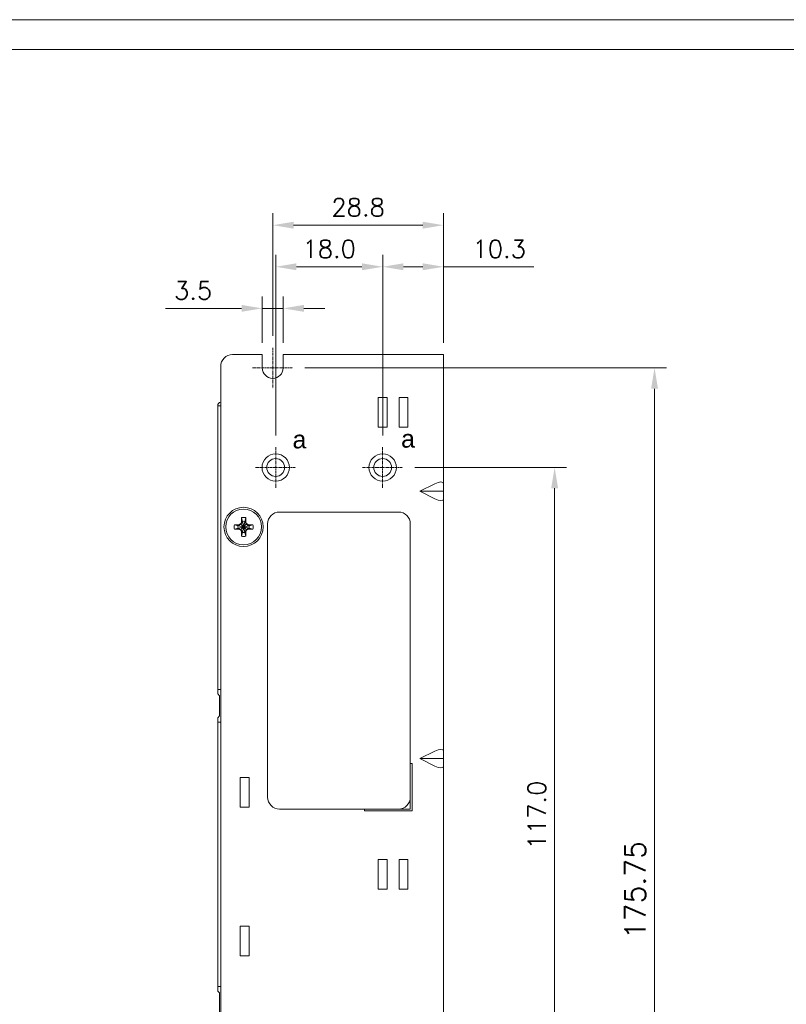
# Model space of a CAD drawing. Header units: inches. Extents: x -123 to 4816, y -2998 to 548.
# Tile 113 of 148: x 4368 to 4497, y -237 to -71. Entities that reach past the tile are written whole.
import ezdxf

# ---------------------------------------------------------------- set-up
doc = ezdxf.new("R2010")
doc.units = ezdxf.units.IN
doc.header["$MEASUREMENT"] = 0
doc.linetypes.add('CENTER2', pattern=[28.575, 19.05, -3.175, 3.175, -3.175])
doc.layers.get('0').update_dxf_attribs({"lineweight": 0})
doc.layers.get('Defpoints').update_dxf_attribs({"lineweight": 0})
doc.layers.add('Center', color=1, linetype='CENTER2', lineweight=0)
doc.layers.add('Dimension', color=2, linetype='Continuous', lineweight=9)
doc.styles.add('ROMANS', font='romans')
doc.dimstyles.new('yutana', dxfattribs={"dimtxt": 3.5, "dimasz": 3.5, "dimexe": 2, "dimexo": 2, "dimgap": 1.5, "dimtad": 1, "dimdec": 1, "dimzin": 0, "dimdsep": 46, "dimtxsty": 'Standard', "dimcen": 0, "dimadec": 0, "dimazin": 0, "dimtp": 0.01, "dimtm": 0.01, "dimtfac": 1, "dimtdec": 1, "dimtmove": 0, "dimatfit": 3, "dimfxl": 1, "dimtolj": 1, "dimtzin": 0, "dimlwd": 0, "dimlwe": 0, "dimarcsym": 0})

# ---------------------------------------------------------------- blocks, each defined once
blk = doc.blocks.new('*D1051')
at = {"layer": 'Defpoints', "color": 0}
for p in [(4408.62, -119.92), (4408.62, -127.7), (4412.12, -127.7)]:
    blk.add_point(p, dxfattribs=at)
at = {"layer": 'Dimension', "color": 0, "lineweight": 0}
for p, q in [((4408.62, -125.7), (4408.62, -117.92)), ((4412.12, -125.7), (4412.12, -117.92)), ((4405.12, -119.92), (4392.33, -119.92)), ((4412.12, -119.92), (4408.62, -119.92)), ((4415.62, -119.92), (4419.12, -119.92))]:
    blk.add_line(p, q, dxfattribs=at)
at = {"layer": 'Dimension', "color": 0}
for points in [[(4405.12, -120.5), (4405.12, -119.34), (4408.62, -119.92)], [(4415.62, -119.34), (4415.62, -120.5), (4412.12, -119.92)]]:
    blk.add_solid(points, dxfattribs=at)
at = {"layer": 'Dimension', "color": 0, "lineweight": 0, "insert": (4396.98, -116.92), "char_height": 3, "attachment_point": 5, "style": 'ROMANS'}
blk.add_mtext('\\A1;3.5', dxfattribs=at)
blk = doc.blocks.new('*D1052')
at = {"layer": 'Defpoints', "color": 0}
for p in [(4410.37, -105.92), (4410.37, -126.56), (4439.12, -127.7)]:
    blk.add_point(p, dxfattribs=at)
at = {"layer": 'Dimension', "color": 0, "lineweight": 0}
for p, q in [((4410.37, -124.56), (4410.37, -103.92)), ((4439.12, -125.7), (4439.12, -103.92)), ((4435.62, -105.92), (4413.87, -105.92))]:
    blk.add_line(p, q, dxfattribs=at)
at = {"layer": 'Dimension', "color": 0}
for points in [[(4413.87, -105.34), (4413.87, -106.5), (4410.37, -105.92)], [(4435.62, -106.5), (4435.62, -105.34), (4439.12, -105.92)]]:
    blk.add_solid(points, dxfattribs=at)
at = {"layer": 'Dimension', "color": 0, "lineweight": 0, "insert": (4424.74, -102.92), "char_height": 3, "attachment_point": 5, "style": 'ROMANS'}
blk.add_mtext('\\A1;28.8', dxfattribs=at)
blk = doc.blocks.new('*D1053')
at = {"layer": 'Defpoints', "color": 0}
for p in [(4428.87, -112.92), (4439.12, -127.7), (4428.87, -143.31)]:
    blk.add_point(p, dxfattribs=at)
at = {"layer": 'Dimension', "color": 0, "lineweight": 0}
for p, q in [((4428.87, -141.31), (4428.87, -110.92)), ((4439.12, -125.7), (4439.12, -110.92)), ((4435.62, -112.92), (4432.37, -112.92)), ((4439.12, -112.92), (4454.33, -112.92))]:
    blk.add_line(p, q, dxfattribs=at)
at = {"layer": 'Dimension', "color": 0}
for points in [[(4432.37, -112.34), (4432.37, -113.5), (4428.87, -112.92)], [(4435.62, -113.5), (4435.62, -112.34), (4439.12, -112.92)]]:
    blk.add_solid(points, dxfattribs=at)
at = {"layer": 'Dimension', "color": 0, "lineweight": 0, "insert": (4448.48, -109.92), "char_height": 3, "attachment_point": 5, "style": 'ROMANS'}
blk.add_mtext('\\A1;10.3', dxfattribs=at)
blk = doc.blocks.new('*D1054')
at = {"layer": 'Defpoints', "color": 0}
for p in [(4410.87, -112.92), (4410.87, -143.31), (4428.87, -143.31)]:
    blk.add_point(p, dxfattribs=at)
at = {"layer": 'Dimension', "color": 0, "lineweight": 0}
for p, q in [((4410.87, -141.31), (4410.87, -110.92)), ((4428.87, -141.31), (4428.87, -110.92)), ((4425.37, -112.92), (4414.37, -112.92))]:
    blk.add_line(p, q, dxfattribs=at)
at = {"layer": 'Dimension', "color": 0}
for points in [[(4414.37, -112.34), (4414.37, -113.5), (4410.87, -112.92)], [(4425.37, -113.5), (4425.37, -112.34), (4428.87, -112.92)]]:
    blk.add_solid(points, dxfattribs=at)
at = {"layer": 'Dimension', "color": 0, "lineweight": 0, "insert": (4419.87, -109.92), "char_height": 3, "attachment_point": 5, "style": 'ROMANS'}
blk.add_mtext('\\A1;18.0', dxfattribs=at)
blk = doc.blocks.new('*D1056')
at = {"layer": 'Defpoints', "color": 0}
for p in [(4413.76, -129.95), (4474.61, -129.95), (4439.12, -305.7)]:
    blk.add_point(p, dxfattribs=at)
at = {"layer": 'Dimension', "color": 0, "lineweight": 0}
for p, q in [((4415.76, -129.95), (4476.61, -129.95)), ((4474.61, -302.2), (4474.61, -133.45)), ((4441.12, -305.7), (4476.61, -305.7))]:
    blk.add_line(p, q, dxfattribs=at)
at = {"layer": 'Dimension', "color": 0}
for points in [[(4475.2, -133.45), (4474.03, -133.45), (4474.61, -129.95)], [(4474.03, -302.2), (4475.2, -302.2), (4474.61, -305.7)]]:
    blk.add_solid(points, dxfattribs=at)
at = {"layer": 'Dimension', "color": 0, "lineweight": 0, "insert": (4471.36, -217.83), "char_height": 3.5, "attachment_point": 5, "rotation": 90, "style": 'ROMANS'}
blk.add_mtext('\\A1;175.75', dxfattribs=at)
blk = doc.blocks.new('*D1057')
at = {"layer": 'Defpoints', "color": 0}
for p in [(4432.26, -146.7), (4457.8, -146.7), (4422.76, -263.7)]:
    blk.add_point(p, dxfattribs=at)
at = {"layer": 'Dimension', "color": 0, "lineweight": 0}
for p, q in [((4434.26, -146.7), (4459.8, -146.7)), ((4457.8, -260.2), (4457.8, -150.2)), ((4424.76, -263.7), (4459.8, -263.7))]:
    blk.add_line(p, q, dxfattribs=at)
at = {"layer": 'Dimension', "color": 0}
for points in [[(4458.39, -150.2), (4457.22, -150.2), (4457.8, -146.7)], [(4457.22, -260.2), (4458.39, -260.2), (4457.8, -263.7)]]:
    blk.add_solid(points, dxfattribs=at)
at = {"layer": 'Dimension', "color": 0, "lineweight": 0, "insert": (4454.8, -205.2), "char_height": 3, "attachment_point": 5, "rotation": 90, "style": 'ROMANS'}
blk.add_mtext('\\A1;117.0', dxfattribs=at)

msp = doc.modelspace()

# ---------------------------------------------------------------- linework, layer by layer
at = {"color": 7, "linetype": 'Continuous'}
for p, q in [((4408.619, -127.704), (4403.619, -127.704)), ((4408.619, -129.954), (4408.619, -127.704)), ((4412.119, -127.704), (4412.119, -129.954)), ((4439.119, -127.704), (4412.119, -127.704)), ((4439.119, -305.704), (4439.119, -127.704)), ((4401.619, -303.704), (4401.619, -129.704)), ((4428.119, -134.914), (4428.119, -139.914)), ((4428.119, -134.914), (4429.619, -134.914)), ((4429.619, -134.914), (4429.619, -139.914)), ((4431.619, -134.914), (4431.619, -139.914)), ((4431.619, -134.914), (4433.119, -134.914)), ((4433.119, -134.914), (4433.119, -139.914)), ((4401.119, -184.817), (4401.119, -136.304)), ((4401.619, -136.304), (4401.119, -136.304)), ((4428.119, -139.914), (4429.619, -139.914)), ((4431.619, -139.914), (4433.119, -139.914)), ((4437.619, -149.454), (4435.119, -150.704)), ((4439.119, -150.704), (4435.119, -150.704)), ((4437.619, -151.954), (4435.119, -150.704)), ((4405.099, -155.887), (4405.099, -155.147)), ((4405.099, -155.147), (4405.284, -155.772)), ((4405.284, -157.636), (4405.654, -155.772)), ((4405.284, -155.772), (4405.284, -155.809)), ((4405.654, -157.636), (4405.284, -155.772)), ((4405.839, -155.147), (4405.654, -155.772)), ((4405.654, -155.809), (4405.654, -155.772)), ((4405.839, -155.147), (4405.839, -155.887)), ((4431.519, -154.204), (4411.519, -154.204)), ((4403.913, -156.334), (4404.538, -156.519)), ((4403.913, -156.334), (4404.653, -156.334)), ((4403.913, -157.074), (4404.538, -156.889)), ((4404.653, -157.074), (4403.913, -157.074)), ((4404.575, -156.519), (4404.538, -156.519)), ((4404.538, -156.519), (4406.401, -156.889)), ((4404.538, -156.889), (4406.401, -156.519)), ((4404.538, -156.889), (4404.575, -156.889)), ((4405.025, -156.259), (4404.575, -156.519)), ((4404.653, -156.334), (4404.575, -156.519)), ((4404.575, -156.519), (4406.364, -156.889)), ((4404.575, -156.889), (4406.364, -156.519)), ((4404.653, -157.074), (4404.575, -156.889)), ((4404.575, -156.889), (4405.025, -157.149)), ((4404.653, -156.334), (4405.005, -156.131)), ((4405.005, -157.278), (4404.653, -157.074)), ((4405.005, -156.131), (4405.099, -155.887)), ((4405.005, -156.131), (4405.025, -156.259)), ((4405.005, -157.278), (4405.025, -157.149)), ((4405.099, -157.521), (4405.005, -157.278)), ((4405.284, -155.809), (4405.025, -156.259)), ((4405.025, -157.149), (4405.914, -156.259)), ((4405.914, -157.149), (4405.025, -156.259)), ((4405.025, -157.149), (4405.284, -157.599)), ((4405.099, -155.887), (4405.284, -155.809)), ((4405.284, -157.599), (4405.654, -155.809)), ((4405.654, -157.599), (4405.284, -155.809)), ((4405.914, -156.259), (4405.654, -155.809)), ((4405.839, -155.887), (4405.654, -155.809)), ((4405.654, -157.599), (4405.914, -157.149)), ((4405.839, -155.887), (4405.933, -156.131)), ((4405.933, -157.278), (4405.839, -157.521)), ((4405.933, -156.131), (4405.914, -156.259)), ((4406.364, -156.519), (4405.914, -156.259)), ((4405.914, -157.149), (4406.364, -156.889)), ((4405.933, -157.278), (4405.914, -157.149)), ((4405.933, -156.131), (4406.286, -156.334)), ((4406.286, -157.074), (4405.933, -157.278)), ((4406.286, -156.334), (4406.364, -156.519)), ((4406.286, -156.334), (4407.026, -156.334)), ((4406.286, -157.074), (4406.364, -156.889)), ((4407.026, -157.074), (4406.286, -157.074)), ((4406.401, -156.519), (4406.364, -156.519)), ((4406.364, -156.889), (4406.401, -156.889)), ((4407.026, -156.334), (4406.401, -156.519)), ((4407.026, -157.074), (4406.401, -156.889)), ((4409.519, -156.204), (4409.519, -202.204)), ((4433.519, -204.204), (4433.519, -156.204)), ((4405.099, -158.261), (4405.099, -157.521)), ((4405.099, -157.521), (4405.284, -157.599)), ((4405.099, -158.261), (4405.284, -157.636)), ((4405.284, -157.599), (4405.284, -157.636)), ((4405.839, -157.521), (4405.654, -157.599)), ((4405.654, -157.636), (4405.654, -157.599)), ((4405.839, -158.261), (4405.654, -157.636)), ((4405.839, -157.521), (4405.839, -158.261)), ((4401.619, -184.068), (4401.119, -184.068)), ((4401.119, -184.817), (4401.419, -185.117)), ((4401.419, -188.517), (4401.419, -185.117)), ((4401.419, -188.517), (4401.119, -188.817)), ((4401.119, -234.817), (4401.119, -188.817)), ((4401.619, -189.568), (4401.119, -189.568)), ((4437.619, -194.454), (4435.119, -195.704)), ((4433.819, -196.504), (4433.519, -196.504)), ((4433.819, -204.504), (4433.819, -196.504)), ((4439.119, -195.704), (4435.119, -195.704)), ((4437.619, -196.954), (4435.119, -195.704)), ((4404.919, -198.884), (4404.919, -203.884)), ((4404.919, -198.884), (4406.419, -198.884)), ((4406.419, -198.884), (4406.419, -203.884)), ((4404.919, -203.884), (4406.419, -203.884)), ((4411.519, -204.204), (4433.519, -204.204)), ((4425.819, -204.204), (4425.819, -204.504)), ((4425.819, -204.504), (4433.819, -204.504)), ((4428.119, -212.704), (4429.619, -212.704)), ((4428.119, -212.704), (4428.119, -217.704)), ((4429.619, -212.704), (4429.619, -217.704)), ((4431.619, -212.704), (4433.119, -212.704)), ((4431.619, -212.704), (4431.619, -217.704)), ((4433.119, -212.704), (4433.119, -217.704)), ((4428.119, -217.704), (4429.619, -217.704)), ((4431.619, -217.704), (4433.119, -217.704)), ((4404.919, -223.884), (4404.919, -228.884)), ((4404.919, -223.884), (4406.419, -223.884)), ((4406.419, -223.884), (4406.419, -228.884)), ((4404.919, -228.884), (4406.419, -228.884)), ((4401.619, -234.068), (4401.119, -234.068)), ((4401.119, -234.817), (4401.419, -235.117)), ((4401.419, -238.517), (4401.419, -235.117))]:
    msp.add_line(p, q, dxfattribs=at)
for centre, radius in [((4410.869, -146.704), 2.3), ((4410.869, -146.704), 1.5), ((4428.869, -146.704), 2.3), ((4428.869, -146.704), 1.5), ((4405.469, -156.704), 3.3), ((4405.469, -156.704), 3)]:
    msp.add_circle(centre, radius, dxfattribs=at)
for centre, radius, start, end in [((4403.619, -129.704), 2, 90, 180), ((4410.369, -129.954), 1.75, 180, 0), ((4401.719, -136.304), 0.6, 100.01683, 180), ((4405.469, -156.704), 1.6, 76.62932, 103.37068), ((4405.469, -156.704), 0.95, 78.77065, 101.22935), ((4411.519, -156.204), 2, 90, 180), ((4431.519, -156.204), 2, 0, 90), ((4405.469, -156.704), 1.6, 166.62932, 193.37068), ((4405.469, -156.704), 0.95, 168.77065, 191.22935), ((4405.469, -156.704), 0.95, 348.77065, 11.22935), ((4405.469, -156.704), 1.6, 346.62932, 13.37068), ((4405.469, -156.704), 1.6, 256.62932, 283.37068), ((4405.469, -156.704), 0.95, 258.77065, 281.22935), ((4411.519, -202.204), 2, 180, 270), ((4431.519, -202.204), 2, 270, 0)]:
    msp.add_arc(centre, radius, start, end, dxfattribs=at)
for centre, major_axis, start_param, end_param in [((4437.619, -150.204), (1.46, 0.902), -0.2318238, 1.3389725), ((4437.619, -151.204), (1.46, -0.902), -1.3389725, 0.2318238), ((4437.619, -195.204), (1.46, 0.902), -0.2318238, 1.3389725), ((4437.619, -196.204), (1.46, -0.902), -1.3389725, 0.2318238)]:
    msp.add_ellipse(centre, major_axis=major_axis, ratio=0.381966, start_param=start_param, end_param=end_param, dxfattribs=at)
at = {"layer": 'Center', "lineweight": 0, "ltscale": 0.025}
for p, q in [((4410.369, -126.559), (4410.369, -133.349)), ((4406.974, -129.954), (4413.765, -129.954)), ((4410.869, -143.309), (4410.869, -150.099)), ((4428.869, -143.309), (4428.869, -150.099)), ((4407.474, -146.704), (4414.265, -146.704)), ((4425.474, -146.704), (4432.265, -146.704))]:
    msp.add_line(p, q, dxfattribs=at)
at = {"layer": 'Dimension', "color": 0, "lineweight": 0}
for points in [[(4205.764, -71.333), (4205.764, -368.333), (4625.764, -368.333), (4625.764, -71.333)], [(4210.764, -76.333), (4210.764, -363.333), (4620.764, -363.333), (4620.764, -76.333)]]:
    msp.add_lwpolyline(points, close=True, dxfattribs=at)

# ---------------------------------------------------------------- texts
at = {"color": 7, "linetype": 'Continuous', "char_height": 3, "width": 0.81018, "attachment_point": 1, "style": 'ROMANS'}
for insert in [(4413.7, -140.485), (4431.966, -140.361)]:
    msp.add_mtext('{\\fArial|b0|i0|c0|p34;a\\P}', dxfattribs=dict(at, insert=insert))

# ---------------------------------------------------------------- dimensions: what is measured, and where the dimension line sits
at = {"layer": 'Dimension', "lineweight": 0}
for base, p1, p2, picture, middle in [((4410.369386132, -105.92019255), (4439.119386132, -127.70408891), (4410.369386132, -126.558929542), '*D1052', (4424.744386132, -105.92019255)), ((4410.869, -112.92), (4428.869, -143.309), (4410.869, -143.309), '*D1054', (4419.869, -112.92)), ((4428.869386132, -112.92019255), (4439.119386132, -127.70408891), (4428.869386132, -143.308929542), '*D1053', (4448.476528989, -112.92019255)), ((4408.619, -119.92), (4412.119, -127.704), (4408.619, -127.704), '*D1051', (4396.977, -119.92))]:
    dim = msp.add_linear_dim(base=base, p1=p1, p2=p2, dimstyle='yutana', override={"dimtxt": 3, "dimtxsty": 'ROMANS', "dimtmove": 0}, dxfattribs=at)
    dim.commit()
    dim.dimension.update_dxf_attribs({"geometry": picture, "text_midpoint": middle, "dimtype": 160})
dim = msp.add_linear_dim(base=(4474.613, -129.954), p1=(4439.119, -305.704), p2=(4413.765, -129.954), angle=90, dimstyle='yutana', override={"dimdec": 2, "dimtxsty": 'ROMANS'}, dxfattribs=at)
dim.commit()
dim.dimension.update_dxf_attribs({"geometry": '*D1056', "text_midpoint": (4474.613, -217.829), "dimtype": 160})
dim = msp.add_linear_dim(base=(4457.802, -146.704), p1=(4422.765, -263.704), p2=(4432.265, -146.704), angle=90, dimstyle='yutana', override={"dimtxt": 3, "dimtxsty": 'ROMANS'}, dxfattribs=at)
dim.commit()
dim.dimension.update_dxf_attribs({"geometry": '*D1057', "text_midpoint": (4454.802, -205.204)})

doc.saveas('drawing.dxf')
